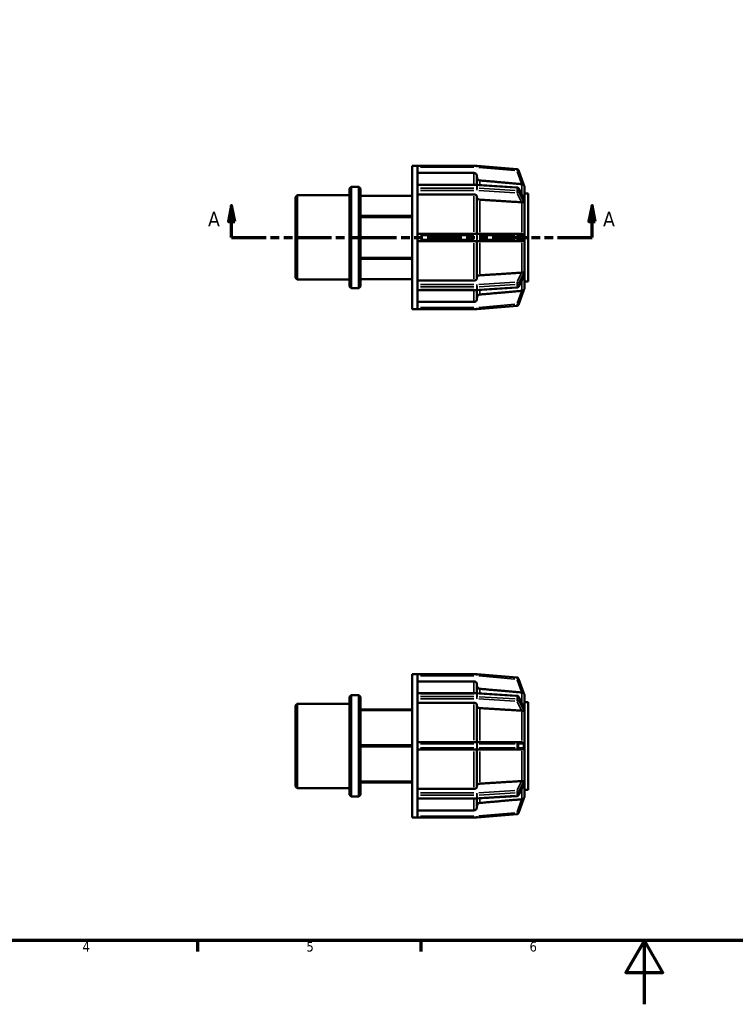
# Model space of a CAD drawing. Header units: millimetres. Extents: x 0 to 898, y 0 to 594.
# Tile 2 of 4: x 225 to 449, y 0 to 309. Entities that reach past the tile are written whole.
import ezdxf

# ---------------------------------------------------------------- set-up
doc = ezdxf.new("R2010")
doc.units = ezdxf.units.MM
doc.linetypes.add('DOUBLE_DASH_CHAIN', pattern=[1.2403, 0.6614, -0.0827, 0.1654, -0.0827, 0.1654, -0.0827])
for name, color, linetype, lineweight in [('Border (ANSI)', 7, 'Continuous', 70), ('Section Line (ANSI)', 7, 'DOUBLE_DASH_CHAIN', 70), ('Visible (ANSI)', 7, 'Continuous', 50), ('Visible Narrow (ANSI)', 7, 'Continuous', 35)]:
    doc.layers.add(name, color=color, linetype=linetype, lineweight=lineweight)
doc.styles.add('Label Text (ANSI)', font='tahoma.ttf')
doc.styles.add('Note Text (ANSI)', font='tahoma.ttf')

# ---------------------------------------------------------------- blocks, each defined once
blk = doc.blocks.new('Borders Default Border')
at = {"layer": 'Border (ANSI)'}
for p, q in [((280.33, 20), (280.33, 16.55)), ((350.42, 20), (350.42, 16.55))]:
    blk.add_line(p, q, dxfattribs=at)
at = {"layer": 'Border (ANSI)', "flags": 128}
for points in [[(20, 20), (20, 574), (821, 574), (821, 20), (20, 20)], [(420.5, 0), (420.5, 20), (414.73, 10), (426.27, 10), (420.5, 20)]]:
    blk.add_lwpolyline(points, dxfattribs=at)
at = {"layer": 'Border (ANSI)', "char_height": 3.05, "attachment_point": 7, "style": 'Note Text (ANSI)'}
for s, insert in [('4', (244.23, 16.55)), ('5', (314.48, 16.49)), ('6', (384.49, 16.49))]:
    blk.add_mtext(s, dxfattribs=dict(at, insert=insert))
blk = doc.blocks.new('2dTransSection0')
at = {"layer": 'Section Line (ANSI)', "linetype": 'Continuous'}
for p, q in [((290.98, 250.43), (289.98, 245.43)), ((290.98, 245.43), (290.98, 250.43)), ((291.98, 245.43), (290.98, 250.43)), ((404.08, 250.43), (403.08, 245.43)), ((404.08, 245.43), (404.08, 250.43)), ((405.08, 245.43), (404.08, 250.43)), ((289.98, 245.43), (291.98, 245.43)), ((290.98, 240.43), (290.98, 245.43)), ((403.08, 245.43), (405.08, 245.43)), ((404.08, 240.43), (404.08, 245.43)), ((290.98, 240.43), (301.83, 240.43)), ((393.23, 240.43), (404.08, 240.43))]:
    blk.add_line(p, q, dxfattribs=at)
at = {"layer": 'Section Line (ANSI)', "linetype": 'DOUBLE_DASH_CHAIN', "ltscale": 16.488108}
blk.add_line((290.98, 240.43), (404.08, 240.43), dxfattribs=at)
at = {"layer": 'Section Line (ANSI)', "linetype": 'Continuous', "flags": 128}
for points in [[(291.98, 245.43), (290.98, 250.43), (289.98, 245.43), (291.98, 245.43)], [(405.08, 245.43), (404.08, 250.43), (403.08, 245.43), (405.08, 245.43)]]:
    blk.add_lwpolyline(points, dxfattribs=at)
at = {"layer": 'Section Line (ANSI)'}
for points in [[(291.98, 245.43), (290.98, 250.43), (289.98, 245.43), (291.98, 245.43)], [(405.08, 245.43), (404.08, 250.43), (403.08, 245.43), (405.08, 245.43)]]:
    blk.add_solid(points, dxfattribs=at)
at = {"layer": 'Section Line (ANSI)', "char_height": 4.57, "attachment_point": 7, "style": 'Label Text (ANSI)'}
for insert in [(283.62, 243.93), (407.55, 243.93)]:
    blk.add_mtext('A', dxfattribs=dict(at, insert=insert))

msp = doc.modelspace()

# ---------------------------------------------------------------- linework, layer by layer
at = {"layer": 'Visible (ANSI)'}
for p, q in [((347.631, 217.927), (347.631, 262.927)), ((347.631, 262.927), (349.31, 262.927)), ((349.31, 262.915), (349.31, 262.927)), ((367.949, 262.927), (349.31, 262.927)), ((349.31, 256.848), (349.31, 262.915)), ((380.583, 261.824), (367.993, 262.925)), ((366.971, 260.646), (349.31, 260.646)), ((367.971, 259.644), (367.971, 256.925)), ((382.71, 256.823), (381.009, 261.497)), ((328.031, 255.763), (328.56, 256.292)), ((328.56, 256.292), (328.56, 224.563)), ((328.56, 256.292), (330.902, 256.292)), ((330.902, 224.563), (330.902, 256.292)), ((331.431, 255.763), (330.902, 256.292)), ((349.31, 256.926), (367.949, 256.926)), ((349.31, 256.779), (349.31, 256.848)), ((349.31, 256.337), (349.31, 256.779)), ((349.31, 255.895), (349.31, 256.337)), ((367.98, 256.925), (380.57, 256.146)), ((311.031, 253.119), (311.56, 253.648)), ((311.56, 253.648), (311.56, 227.207)), ((311.56, 253.648), (328.031, 253.648)), ((328.031, 225.092), (328.031, 255.763)), ((331.431, 255.763), (331.431, 225.092)), ((331.431, 253.516), (347.631, 253.516)), ((349.31, 255.81), (349.31, 255.895)), ((349.31, 241.161), (349.31, 255.81)), ((366.971, 253.929), (349.31, 253.929)), ((367.971, 253.22), (367.971, 241.552)), ((380.984, 255.876), (382.665, 252.609)), ((382.936, 256.202), (382.935, 256.204)), ((382.935, 256.202), (382.936, 256.202)), ((382.936, 256.202), (382.936, 252.377)), ((382.936, 254.177), (384.031, 254.177)), ((384.031, 226.677), (384.031, 254.177)), ((311.031, 227.736), (311.031, 253.119)), ((382.935, 252.379), (382.936, 252.377)), ((382.936, 250.786), (382.935, 250.788)), ((382.935, 250.786), (382.936, 250.786)), ((382.936, 252.377), (382.936, 251.582)), ((382.936, 251.582), (382.936, 250.786)), ((382.936, 250.786), (382.936, 241.552)), ((347.631, 247.17), (331.431, 247.17)), ((331.431, 246.773), (347.631, 246.773)), ((367.949, 241.552), (349.31, 241.552)), ((349.31, 241.052), (349.31, 241.161)), ((349.31, 240.427), (349.31, 241.052)), ((380.539, 241.552), (367.949, 241.552)), ((382.057, 241.552), (380.539, 241.552)), ((382.935, 241.552), (382.936, 241.552)), ((382.936, 241.552), (382.936, 240.427)), ((349.31, 239.802), (349.31, 240.427)), ((349.31, 239.694), (349.31, 239.802)), ((349.31, 225.045), (349.31, 239.694)), ((349.31, 239.302), (367.949, 239.302)), ((367.949, 239.302), (380.539, 239.302)), ((367.971, 239.302), (367.971, 227.634)), ((380.539, 239.302), (382.057, 239.302)), ((382.936, 239.302), (382.935, 239.302)), ((382.936, 240.427), (382.936, 239.302)), ((382.936, 239.302), (382.936, 230.069)), ((347.631, 234.082), (331.431, 234.082)), ((331.431, 233.685), (347.631, 233.685)), ((382.935, 230.067), (382.936, 230.069)), ((382.936, 230.069), (382.935, 230.069)), ((382.936, 228.478), (382.935, 228.476)), ((382.936, 230.069), (382.936, 229.273)), ((382.936, 229.273), (382.936, 228.478)), ((382.936, 228.478), (382.936, 224.653)), ((311.031, 227.736), (311.56, 227.207)), ((311.56, 227.207), (328.031, 227.207)), ((347.631, 227.339), (331.431, 227.339)), ((349.31, 226.926), (366.971, 226.926)), ((382.665, 228.246), (380.984, 224.979)), ((382.936, 226.677), (384.031, 226.677)), ((328.031, 225.092), (328.56, 224.563)), ((328.56, 224.563), (330.902, 224.563)), ((331.431, 225.092), (330.902, 224.563)), ((349.31, 224.959), (349.31, 225.045)), ((349.31, 224.517), (349.31, 224.959)), ((349.31, 224.076), (349.31, 224.517)), ((349.31, 224.007), (349.31, 224.076)), ((349.31, 217.939), (349.31, 224.007)), ((367.949, 223.929), (349.31, 223.929)), ((367.971, 223.93), (367.971, 221.21)), ((380.57, 224.709), (367.98, 223.93)), ((381.009, 219.358), (382.71, 224.031)), ((382.935, 224.65), (382.936, 224.653)), ((382.936, 224.653), (382.935, 224.653)), ((349.31, 220.209), (366.971, 220.209)), ((347.631, 217.927), (349.31, 217.927)), ((349.31, 217.927), (349.31, 217.939)), ((349.31, 217.927), (367.949, 217.927)), ((367.993, 217.929), (380.583, 219.031)), ((347.631, 58.529), (347.631, 103.529)), ((347.631, 103.529), (349.31, 103.529)), ((349.31, 103.517), (349.31, 103.529)), ((367.949, 103.529), (349.31, 103.529)), ((349.31, 97.449), (349.31, 103.517)), ((380.583, 102.425), (367.993, 103.527)), ((382.71, 97.425), (381.009, 102.098)), ((366.971, 101.248), (349.31, 101.248)), ((367.971, 100.246), (367.971, 97.527)), ((328.031, 96.365), (328.56, 96.893)), ((328.031, 65.693), (328.031, 96.365)), ((328.56, 96.893), (328.56, 65.164)), ((328.56, 96.893), (330.902, 96.893)), ((330.902, 65.164), (330.902, 96.893)), ((331.431, 96.365), (330.902, 96.893)), ((331.431, 96.365), (331.431, 65.693)), ((349.31, 97.527), (367.949, 97.527)), ((349.31, 97.381), (349.31, 97.449)), ((349.31, 96.939), (349.31, 97.381)), ((349.31, 96.497), (349.31, 96.939)), ((349.31, 96.411), (349.31, 96.497)), ((349.31, 81.763), (349.31, 96.411)), ((367.98, 97.526), (380.57, 96.747)), ((380.984, 96.477), (382.665, 93.21)), ((382.936, 96.803), (382.935, 96.806)), ((382.935, 96.803), (382.936, 96.803)), ((382.936, 96.803), (382.936, 92.978)), ((311.031, 93.72), (311.56, 94.249)), ((311.031, 68.337), (311.031, 93.72)), ((311.56, 94.249), (311.56, 67.808)), ((311.56, 94.249), (328.031, 94.249)), ((366.971, 94.53), (349.31, 94.53)), ((367.971, 93.822), (367.971, 82.154)), ((382.935, 92.98), (382.936, 92.978)), ((382.936, 94.779), (384.031, 94.779)), ((382.936, 92.978), (382.936, 92.183)), ((384.031, 67.279), (384.031, 94.779)), ((347.631, 92.478), (331.431, 92.478)), ((331.431, 92.249), (347.631, 92.249)), ((382.936, 91.387), (382.935, 91.389)), ((382.935, 91.387), (382.936, 91.387)), ((382.936, 92.183), (382.936, 91.387)), ((382.936, 91.387), (382.936, 82.154)), ((347.631, 81.258), (331.431, 81.258)), ((331.431, 80.8), (347.631, 80.8)), ((367.949, 82.154), (349.31, 82.154)), ((349.31, 81.654), (349.31, 81.763)), ((349.31, 81.029), (349.31, 81.654)), ((349.31, 80.404), (349.31, 81.029)), ((349.31, 80.295), (349.31, 80.404)), ((349.31, 65.646), (349.31, 80.295)), ((380.539, 82.154), (367.949, 82.154)), ((382.057, 82.154), (380.539, 82.154)), ((382.935, 82.154), (382.936, 82.154)), ((382.936, 82.154), (382.936, 81.029)), ((382.936, 81.029), (382.936, 79.904)), ((349.31, 79.904), (367.949, 79.904)), ((367.949, 79.904), (380.539, 79.904)), ((367.971, 79.904), (367.971, 68.236)), ((380.539, 79.904), (382.057, 79.904)), ((382.936, 79.904), (382.935, 79.904)), ((382.936, 79.904), (382.936, 70.67)), ((311.031, 68.337), (311.56, 67.808)), ((347.631, 69.808), (331.431, 69.808)), ((331.431, 69.579), (347.631, 69.579)), ((382.665, 68.848), (380.984, 65.581)), ((382.935, 70.668), (382.936, 70.67)), ((382.936, 70.67), (382.935, 70.67)), ((382.936, 69.079), (382.935, 69.077)), ((382.936, 70.67), (382.936, 69.875)), ((382.936, 69.875), (382.936, 69.079)), ((382.936, 69.079), (382.936, 65.254)), ((311.56, 67.808), (328.031, 67.808)), ((328.031, 65.693), (328.56, 65.164)), ((328.56, 65.164), (330.902, 65.164)), ((331.431, 65.693), (330.902, 65.164)), ((349.31, 67.527), (366.971, 67.527)), ((349.31, 65.561), (349.31, 65.646)), ((349.31, 65.119), (349.31, 65.561)), ((349.31, 64.677), (349.31, 65.119)), ((380.57, 65.31), (367.98, 64.531)), ((382.935, 65.252), (382.936, 65.254)), ((382.936, 65.254), (382.935, 65.254)), ((382.936, 67.279), (384.031, 67.279)), ((349.31, 64.609), (349.31, 64.677)), ((349.31, 58.541), (349.31, 64.609)), ((367.949, 64.53), (349.31, 64.53)), ((367.971, 64.531), (367.971, 61.812)), ((381.009, 59.959), (382.71, 64.633)), ((349.31, 60.81), (366.971, 60.81)), ((367.993, 58.531), (380.583, 59.632)), ((347.631, 58.529), (349.31, 58.529)), ((349.31, 58.529), (349.31, 58.541)), ((349.31, 58.529), (367.949, 58.529))]:
    msp.add_line(p, q, dxfattribs=at)
for centre, radius, start, end in [((367.949, 262.427), 0.5, 85, 90), ((380.539, 261.326), 0.5, 20, 85), ((367.949, 256.426), 0.5, 86.45998, 90), ((381.936, 256.202), 1, 0, 40), ((380.539, 255.647), 0.5, 27.23631, 86.45998), ((367.949, 224.429), 0.5, 270, 273.54002), ((380.539, 225.208), 0.5, 273.54002, 332.76369), ((381.936, 224.653), 1, 320, 0), ((380.539, 219.529), 0.5, 275, 340), ((367.949, 218.427), 0.5, 270, 275), ((367.949, 103.029), 0.5, 85, 90), ((380.539, 101.927), 0.5, 20, 85), ((367.949, 97.027), 0.5, 86.45998, 90), ((380.539, 96.248), 0.5, 27.23631, 86.45998), ((381.936, 96.803), 1, 0, 40), ((380.539, 65.809), 0.5, 273.54002, 332.76369), ((381.936, 65.254), 1, 320, 0), ((367.949, 65.03), 0.5, 270, 273.54002), ((380.539, 60.13), 0.5, 275, 340), ((367.949, 59.029), 0.5, 270, 275)]:
    msp.add_arc(centre, radius, start, end, dxfattribs=at)
for points, knots in [([(367.971, 259.644), (367.971, 259.768), (367.942, 259.914), (367.848, 260.142), (367.765, 260.266), (367.591, 260.44), (367.468, 260.523), (367.24, 260.617), (367.095, 260.646), (366.971, 260.646)], [-0.1482177, -0.1482177, -0.1482177, -0.1482177, -0.11111154, -0.11111154, -0.07403969, -0.07403969, -0.03700521, -0.03700521, 0, 0, 0, 0]), ([(368.884, 258.312), (368.783, 258.321), (368.677, 258.348), (368.475, 258.432), (368.352, 258.514), (368.177, 258.689), (368.095, 258.812), (368, 259.041), (367.971, 259.187), (367.971, 259.31)], [0.30488866, 0.30488866, 0.30488866, 0.30488866, 0.33345719, 0.33345719, 0.37049592, 0.37049592, 0.40757713, 0.40757713, 0.44468953, 0.44468953, 0.44468953, 0.44468953]), ([(382.71, 256.823), (382.71, 256.823), (382.71, 256.823), (382.708, 256.824), (382.704, 256.828), (382.682, 256.851), (382.662, 256.871), (382.6, 256.929), (382.538, 256.98), (382.389, 257.064), (382.313, 257.097), (382.196, 257.131), (382.16, 257.14), (382.102, 257.151), (382.079, 257.154), (382.057, 257.157)], [-0.20338213, -0.20338213, -0.20338213, -0.20338213, -0.19936272, -0.19936272, -0.18743805, -0.18743805, -0.17076574, -0.17076574, -0.13834659, -0.13834659, -0.11192865, -0.11192865, -0.10071556, -0.10071556, -0.09390567, -0.09390567, -0.09390567, -0.09390567]), ([(367.971, 253.22), (367.971, 253.308), (367.942, 253.411), (367.848, 253.572), (367.765, 253.66), (367.591, 253.783), (367.468, 253.841), (367.24, 253.908), (367.095, 253.929), (366.971, 253.929)], [-0.1482177, -0.1482177, -0.1482177, -0.1482177, -0.11111154, -0.11111154, -0.07403969, -0.07403969, -0.03700521, -0.03700521, 0, 0, 0, 0]), ([(368.884, 252.278), (368.783, 252.285), (368.677, 252.304), (368.475, 252.363), (368.352, 252.421), (368.177, 252.545), (368.095, 252.632), (368, 252.794), (367.971, 252.897), (367.971, 252.984)], [0.30488866, 0.30488866, 0.30488866, 0.30488866, 0.33345719, 0.33345719, 0.37049592, 0.37049592, 0.40757713, 0.40757713, 0.44468953, 0.44468953, 0.44468953, 0.44468953]), ([(382.71, 251.579), (382.71, 251.576), (382.71, 251.573), (382.71, 251.561), (382.708, 251.552), (382.702, 251.53), (382.695, 251.52), (382.664, 251.489), (382.626, 251.478), (382.517, 251.46), (382.439, 251.455), (382.275, 251.452), (382.202, 251.452), (382.103, 251.458), (382.08, 251.459), (382.057, 251.461)], [-0.12459909, -0.12459909, -0.12459909, -0.12459909, -0.12276818, -0.12276818, -0.11643542, -0.11643542, -0.1052759, -0.1052759, -0.07605201, -0.07605201, -0.04252014, -0.04252014, -0.01921017, -0.01921017, -0.01220257, -0.01220257, -0.01220257, -0.01220257]), ([(382.665, 252.609), (382.677, 252.586), (382.687, 252.564), (382.7, 252.527), (382.705, 252.51), (382.709, 252.484), (382.71, 252.474), (382.71, 252.465), (382.71, 252.464), (382.71, 252.463)], [-0.149627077, -0.149627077, -0.149627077, -0.149627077, -0.138928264, -0.138928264, -0.129823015, -0.129823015, -0.123899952, -0.123899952, -0.123304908, -0.123304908, -0.123304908, -0.123304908]), ([(382.71, 252.463), (382.705, 252.322), (382.702, 252.178), (382.702, 252.036), (382.702, 251.894), (382.705, 251.741), (382.71, 251.579)], [-0.06015286, -0.06015286, -0.06015286, -0.06015286, 0, 0, 0, 0.06015286, 0.06015286, 0.06015286, 0.06015286]), ([(382.057, 241.552), (382.059, 241.552), (382.062, 241.552), (382.09, 241.552), (382.116, 241.55), (382.184, 241.541), (382.224, 241.532), (382.363, 241.488), (382.451, 241.437), (382.582, 241.33), (382.628, 241.277), (382.674, 241.2), (382.689, 241.17), (382.704, 241.118), (382.708, 241.096), (382.71, 241.066), (382.71, 241.059), (382.71, 241.052)], [-0.13529209, -0.13529209, -0.13529209, -0.13529209, -0.13444499, -0.13444499, -0.12616114, -0.12616114, -0.1124809, -0.1124809, -0.07776781, -0.07776781, -0.04816603, -0.04816603, -0.03316354, -0.03316354, -0.0230269, -0.0230269, -0.01997231, -0.01997231, -0.01997231, -0.01997231]), ([(382.71, 241.052), (382.705, 240.839), (382.702, 240.628), (382.702, 240.427), (382.702, 240.227), (382.705, 240.016), (382.71, 239.802)], [0.87813652, 0.87813652, 0.87813652, 0.87813652, 0.93828938, 0.93828938, 0.93828938, 0.99844225, 0.99844225, 0.99844225, 0.99844225]), ([(382.71, 239.802), (382.71, 239.795), (382.71, 239.787), (382.708, 239.756), (382.704, 239.731), (382.682, 239.667), (382.662, 239.632), (382.6, 239.543), (382.538, 239.481), (382.389, 239.383), (382.313, 239.348), (382.196, 239.317), (382.16, 239.31), (382.102, 239.304), (382.079, 239.302), (382.057, 239.302)], [-0.20338213, -0.20338213, -0.20338213, -0.20338213, -0.19936272, -0.19936272, -0.18743805, -0.18743805, -0.17076574, -0.17076574, -0.13834659, -0.13834659, -0.11192865, -0.11192865, -0.10071556, -0.10071556, -0.09390567, -0.09390567, -0.09390567, -0.09390567]), ([(367.971, 227.871), (367.971, 227.958), (368, 228.061), (368.095, 228.223), (368.177, 228.31), (368.352, 228.434), (368.475, 228.492), (368.677, 228.551), (368.783, 228.57), (368.884, 228.576)], [0.14822194, 0.14822194, 0.14822194, 0.14822194, 0.18533433, 0.18533433, 0.22241555, 0.22241555, 0.25945428, 0.25945428, 0.28802281, 0.28802281, 0.28802281, 0.28802281]), ([(382.057, 229.393), (382.107, 229.398), (382.157, 229.4), (382.299, 229.404), (382.385, 229.402), (382.532, 229.393), (382.588, 229.386), (382.656, 229.366), (382.679, 229.354), (382.7, 229.327), (382.705, 229.317), (382.709, 229.297), (382.71, 229.288), (382.71, 229.278), (382.71, 229.277), (382.71, 229.276)], [-0.23505551, -0.23505551, -0.23505551, -0.23505551, -0.21941959, -0.21941959, -0.18918004, -0.18918004, -0.15986978, -0.15986978, -0.13892826, -0.13892826, -0.12982301, -0.12982301, -0.12389995, -0.12389995, -0.12330491, -0.12330491, -0.12330491, -0.12330491]), ([(382.71, 229.276), (382.705, 229.114), (382.702, 228.96), (382.702, 228.819), (382.702, 228.677), (382.705, 228.532), (382.71, 228.392)], [-0.06015286, -0.06015286, -0.06015286, -0.06015286, 0, 0, 0, 0.06015286, 0.06015286, 0.06015286, 0.06015286]), ([(366.971, 226.926), (367.095, 226.926), (367.24, 226.947), (367.468, 227.013), (367.591, 227.072), (367.765, 227.195), (367.848, 227.282), (367.942, 227.444), (367.971, 227.547), (367.971, 227.634)], [0, 0, 0, 0, 0.03700521, 0.03700521, 0.07403969, 0.07403969, 0.11111154, 0.11111154, 0.1482177, 0.1482177, 0.1482177, 0.1482177]), ([(382.71, 228.392), (382.71, 228.389), (382.71, 228.386), (382.71, 228.374), (382.708, 228.364), (382.702, 228.334), (382.695, 228.313), (382.681, 228.277), (382.674, 228.262), (382.665, 228.246)], [-0.124599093, -0.124599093, -0.124599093, -0.124599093, -0.122768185, -0.122768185, -0.116435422, -0.116435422, -0.105275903, -0.105275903, -0.097470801, -0.097470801, -0.097470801, -0.097470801]), ([(367.971, 221.545), (367.971, 221.668), (368, 221.814), (368.095, 222.042), (368.177, 222.166), (368.352, 222.341), (368.475, 222.423), (368.677, 222.507), (368.783, 222.534), (368.884, 222.543)], [0.14822194, 0.14822194, 0.14822194, 0.14822194, 0.18533433, 0.18533433, 0.22241555, 0.22241555, 0.25945428, 0.25945428, 0.28802281, 0.28802281, 0.28802281, 0.28802281]), ([(382.057, 223.698), (382.059, 223.698), (382.062, 223.699), (382.09, 223.702), (382.116, 223.707), (382.184, 223.72), (382.224, 223.731), (382.363, 223.776), (382.451, 223.822), (382.582, 223.91), (382.628, 223.951), (382.674, 223.996), (382.689, 224.011), (382.704, 224.027), (382.708, 224.031), (382.71, 224.032), (382.71, 224.032), (382.71, 224.031)], [-0.13529209, -0.13529209, -0.13529209, -0.13529209, -0.13444499, -0.13444499, -0.12616114, -0.12616114, -0.11248089, -0.11248089, -0.07776781, -0.07776781, -0.04816603, -0.04816603, -0.03316354, -0.03316354, -0.0230269, -0.0230269, -0.01997231, -0.01997231, -0.01997231, -0.01997231]), ([(366.971, 220.209), (367.095, 220.209), (367.24, 220.238), (367.468, 220.332), (367.591, 220.414), (367.765, 220.589), (367.848, 220.713), (367.942, 220.941), (367.971, 221.087), (367.971, 221.21)], [0, 0, 0, 0, 0.03700521, 0.03700521, 0.07403969, 0.07403969, 0.11111154, 0.11111154, 0.1482177, 0.1482177, 0.1482177, 0.1482177]), ([(367.971, 100.246), (367.971, 100.37), (367.942, 100.515), (367.848, 100.744), (367.765, 100.867), (367.591, 101.042), (367.468, 101.124), (367.24, 101.219), (367.095, 101.248), (366.971, 101.248)], [-0.1482177, -0.1482177, -0.1482177, -0.1482177, -0.11111154, -0.11111154, -0.07403969, -0.07403969, -0.03700521, -0.03700521, 0, 0, 0, 0]), ([(368.884, 98.914), (368.783, 98.922), (368.677, 98.949), (368.475, 99.033), (368.352, 99.116), (368.177, 99.29), (368.095, 99.414), (368, 99.642), (367.971, 99.788), (367.971, 99.912)], [0.30488866, 0.30488866, 0.30488866, 0.30488866, 0.33345719, 0.33345719, 0.37049592, 0.37049592, 0.40757713, 0.40757713, 0.44468953, 0.44468953, 0.44468953, 0.44468953]), ([(382.71, 97.425), (382.71, 97.424), (382.71, 97.424), (382.708, 97.425), (382.704, 97.43), (382.682, 97.453), (382.662, 97.473), (382.6, 97.53), (382.538, 97.581), (382.389, 97.666), (382.313, 97.699), (382.196, 97.733), (382.16, 97.741), (382.102, 97.752), (382.079, 97.755), (382.057, 97.758)], [-0.20338213, -0.20338213, -0.20338213, -0.20338213, -0.19936272, -0.19936272, -0.18743805, -0.18743805, -0.17076574, -0.17076574, -0.13834659, -0.13834659, -0.11192865, -0.11192865, -0.10071556, -0.10071556, -0.09390567, -0.09390567, -0.09390567, -0.09390567]), ([(367.971, 93.822), (367.971, 93.909), (367.942, 94.012), (367.848, 94.174), (367.765, 94.261), (367.591, 94.385), (367.468, 94.443), (367.24, 94.51), (367.095, 94.53), (366.971, 94.53)], [-0.1482177, -0.1482177, -0.1482177, -0.1482177, -0.11111154, -0.11111154, -0.07403969, -0.07403969, -0.03700521, -0.03700521, 0, 0, 0, 0]), ([(368.884, 92.88), (368.783, 92.886), (368.677, 92.905), (368.475, 92.964), (368.352, 93.023), (368.177, 93.146), (368.095, 93.233), (368, 93.395), (367.971, 93.498), (367.971, 93.585)], [0.30488866, 0.30488866, 0.30488866, 0.30488866, 0.33345719, 0.33345719, 0.37049592, 0.37049592, 0.40757713, 0.40757713, 0.44468953, 0.44468953, 0.44468953, 0.44468953]), ([(382.665, 93.21), (382.677, 93.188), (382.687, 93.166), (382.7, 93.128), (382.705, 93.111), (382.709, 93.085), (382.71, 93.076), (382.71, 93.066), (382.71, 93.065), (382.71, 93.064)], [-0.149627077, -0.149627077, -0.149627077, -0.149627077, -0.138928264, -0.138928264, -0.129823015, -0.129823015, -0.123899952, -0.123899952, -0.123304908, -0.123304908, -0.123304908, -0.123304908]), ([(382.71, 93.064), (382.705, 92.924), (382.702, 92.779), (382.702, 92.637), (382.702, 92.496), (382.705, 92.342), (382.71, 92.181)], [-0.06015286, -0.06015286, -0.06015286, -0.06015286, 0, 0, 0, 0.06015286, 0.06015286, 0.06015286, 0.06015286]), ([(382.71, 92.181), (382.71, 92.178), (382.71, 92.175), (382.71, 92.162), (382.708, 92.153), (382.702, 92.132), (382.695, 92.121), (382.664, 92.091), (382.626, 92.079), (382.517, 92.061), (382.439, 92.056), (382.275, 92.053), (382.202, 92.054), (382.103, 92.059), (382.08, 92.061), (382.057, 92.063)], [-0.12459909, -0.12459909, -0.12459909, -0.12459909, -0.12276818, -0.12276818, -0.11643542, -0.11643542, -0.1052759, -0.1052759, -0.07605201, -0.07605201, -0.04252014, -0.04252014, -0.01921017, -0.01921017, -0.01220257, -0.01220257, -0.01220257, -0.01220257]), ([(382.057, 82.154), (382.059, 82.154), (382.062, 82.154), (382.09, 82.153), (382.116, 82.151), (382.184, 82.143), (382.224, 82.133), (382.363, 82.089), (382.451, 82.039), (382.582, 81.932), (382.628, 81.878), (382.674, 81.801), (382.689, 81.772), (382.704, 81.719), (382.708, 81.697), (382.71, 81.667), (382.71, 81.661), (382.71, 81.654)], [-0.13529209, -0.13529209, -0.13529209, -0.13529209, -0.13444499, -0.13444499, -0.12616114, -0.12616114, -0.11248089, -0.11248089, -0.07776781, -0.07776781, -0.04816603, -0.04816603, -0.03316354, -0.03316354, -0.0230269, -0.0230269, -0.01997231, -0.01997231, -0.01997231, -0.01997231]), ([(382.71, 80.404), (382.71, 80.396), (382.71, 80.388), (382.708, 80.357), (382.704, 80.333), (382.682, 80.268), (382.662, 80.233), (382.6, 80.144), (382.538, 80.082), (382.389, 79.985), (382.313, 79.949), (382.196, 79.918), (382.16, 79.911), (382.102, 79.905), (382.079, 79.904), (382.057, 79.904)], [-0.20338213, -0.20338213, -0.20338213, -0.20338213, -0.19936272, -0.19936272, -0.18743805, -0.18743805, -0.17076574, -0.17076574, -0.13834659, -0.13834659, -0.11192865, -0.11192865, -0.10071556, -0.10071556, -0.09390567, -0.09390567, -0.09390567, -0.09390567]), ([(382.71, 81.654), (382.705, 81.44), (382.702, 81.229), (382.702, 81.029), (382.702, 80.828), (382.705, 80.618), (382.71, 80.404)], [-0.06015286, -0.06015286, -0.06015286, -0.06015286, 0, 0, 0, 0.06015286, 0.06015286, 0.06015286, 0.06015286]), ([(366.971, 67.527), (367.095, 67.527), (367.24, 67.548), (367.468, 67.615), (367.591, 67.673), (367.765, 67.797), (367.848, 67.884), (367.942, 68.045), (367.971, 68.148), (367.971, 68.236)], [0, 0, 0, 0, 0.03700521, 0.03700521, 0.07403969, 0.07403969, 0.11111154, 0.11111154, 0.1482177, 0.1482177, 0.1482177, 0.1482177]), ([(367.971, 68.472), (367.971, 68.56), (368, 68.663), (368.095, 68.824), (368.177, 68.911), (368.352, 69.035), (368.475, 69.093), (368.677, 69.152), (368.783, 69.172), (368.884, 69.178)], [0.14822194, 0.14822194, 0.14822194, 0.14822194, 0.18533433, 0.18533433, 0.22241555, 0.22241555, 0.25945428, 0.25945428, 0.28802281, 0.28802281, 0.28802281, 0.28802281]), ([(382.057, 69.995), (382.107, 69.999), (382.157, 70.002), (382.299, 70.005), (382.385, 70.003), (382.532, 69.994), (382.588, 69.987), (382.656, 69.967), (382.679, 69.955), (382.7, 69.928), (382.705, 69.919), (382.709, 69.898), (382.71, 69.89), (382.71, 69.879), (382.71, 69.878), (382.71, 69.877)], [-0.23505551, -0.23505551, -0.23505551, -0.23505551, -0.21941959, -0.21941959, -0.18918004, -0.18918004, -0.15986978, -0.15986978, -0.13892826, -0.13892826, -0.12982301, -0.12982301, -0.12389995, -0.12389995, -0.12330491, -0.12330491, -0.12330491, -0.12330491]), ([(382.71, 68.993), (382.71, 68.991), (382.71, 68.988), (382.71, 68.976), (382.708, 68.965), (382.702, 68.935), (382.695, 68.914), (382.681, 68.879), (382.674, 68.864), (382.665, 68.848)], [-0.124599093, -0.124599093, -0.124599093, -0.124599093, -0.122768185, -0.122768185, -0.116435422, -0.116435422, -0.105275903, -0.105275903, -0.097470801, -0.097470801, -0.097470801, -0.097470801]), ([(382.71, 69.877), (382.705, 69.716), (382.702, 69.562), (382.702, 69.42), (382.702, 69.278), (382.705, 69.134), (382.71, 68.993)], [-0.06015286, -0.06015286, -0.06015286, -0.06015286, 0, 0, 0, 0.06015286, 0.06015286, 0.06015286, 0.06015286]), ([(366.971, 60.81), (367.095, 60.81), (367.24, 60.839), (367.468, 60.933), (367.591, 61.016), (367.765, 61.191), (367.848, 61.314), (367.942, 61.542), (367.971, 61.688), (367.971, 61.812)], [0, 0, 0, 0, 0.03700521, 0.03700521, 0.07403969, 0.07403969, 0.11111154, 0.11111154, 0.1482177, 0.1482177, 0.1482177, 0.1482177]), ([(367.971, 62.146), (367.971, 62.27), (368, 62.415), (368.095, 62.644), (368.177, 62.767), (368.352, 62.942), (368.475, 63.024), (368.677, 63.108), (368.783, 63.135), (368.884, 63.144)], [0.14822194, 0.14822194, 0.14822194, 0.14822194, 0.18533433, 0.18533433, 0.22241555, 0.22241555, 0.25945428, 0.25945428, 0.28802281, 0.28802281, 0.28802281, 0.28802281]), ([(382.057, 64.299), (382.059, 64.3), (382.062, 64.3), (382.09, 64.304), (382.116, 64.308), (382.184, 64.322), (382.224, 64.332), (382.363, 64.378), (382.451, 64.423), (382.582, 64.511), (382.628, 64.552), (382.674, 64.597), (382.689, 64.612), (382.704, 64.628), (382.708, 64.633), (382.71, 64.633), (382.71, 64.633), (382.71, 64.633)], [-0.13529209, -0.13529209, -0.13529209, -0.13529209, -0.13444499, -0.13444499, -0.12616114, -0.12616114, -0.1124809, -0.1124809, -0.07776781, -0.07776781, -0.04816603, -0.04816603, -0.03316354, -0.03316354, -0.0230269, -0.0230269, -0.01997231, -0.01997231, -0.01997231, -0.01997231])]:
    msp.add_open_spline(points, degree=3, knots=knots, dxfattribs=at)
for points, weights in [([(382.023, 257.16), (375.672, 257.717), (368.884, 258.312)], [1, 1.00055180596, 1]), ([(382.023, 251.464), (375.672, 251.858), (368.884, 252.278)], [1, 1.00055180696, 1]), ([(368.884, 228.576), (375.672, 228.997), (382.023, 229.391)], [1, 1.00055180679, 1]), ([(368.884, 222.543), (375.672, 223.138), (382.023, 223.695)], [1, 1.00055180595, 1]), ([(382.023, 97.762), (375.672, 98.319), (368.884, 98.914)], [1, 1.00055180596, 1]), ([(382.023, 92.065), (375.672, 92.459), (368.884, 92.88)], [1, 1.00055180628, 1]), ([(368.884, 69.178), (375.672, 69.599), (382.023, 69.992)], [1, 1.00055180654, 1]), ([(368.884, 63.144), (375.672, 63.739), (382.023, 64.296)], [1, 1.00055180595, 1])]:
    msp.add_rational_spline(points, weights, degree=2, dxfattribs=at)
for points in [[(382.057, 257.157), (382.045, 257.158), (382.034, 257.159), (382.023, 257.16)], [(382.935, 256.202), (382.935, 256.203), (382.935, 256.203), (382.935, 256.204)], [(382.057, 251.461), (382.045, 251.462), (382.034, 251.463), (382.023, 251.464)], [(382.936, 251.582), (382.936, 251.833), (382.937, 252.105), (382.935, 252.379)], [(382.935, 250.788), (382.937, 251.056), (382.936, 251.33), (382.936, 251.582)], [(382.935, 250.786), (382.935, 250.787), (382.935, 250.787), (382.935, 250.788)], [(382.936, 240.427), (382.936, 240.783), (382.937, 241.169), (382.935, 241.552)], [(382.935, 239.302), (382.937, 239.685), (382.936, 240.072), (382.936, 240.427)], [(382.023, 229.391), (382.034, 229.392), (382.045, 229.392), (382.057, 229.393)], [(382.935, 230.067), (382.935, 230.068), (382.935, 230.068), (382.935, 230.069)], [(382.936, 229.273), (382.936, 229.524), (382.937, 229.799), (382.935, 230.067)], [(382.935, 228.476), (382.937, 228.749), (382.936, 229.022), (382.936, 229.273)], [(382.023, 223.695), (382.034, 223.696), (382.045, 223.697), (382.057, 223.698)], [(382.935, 224.65), (382.935, 224.651), (382.935, 224.652), (382.935, 224.653)], [(382.057, 97.758), (382.045, 97.759), (382.034, 97.761), (382.023, 97.762)], [(382.935, 96.803), (382.935, 96.804), (382.935, 96.805), (382.935, 96.806)], [(382.936, 92.183), (382.936, 92.434), (382.937, 92.707), (382.935, 92.98)], [(382.057, 92.063), (382.045, 92.064), (382.034, 92.065), (382.023, 92.065)], [(382.935, 91.389), (382.937, 91.658), (382.936, 91.932), (382.936, 92.183)], [(382.935, 91.387), (382.935, 91.388), (382.935, 91.389), (382.935, 91.389)], [(382.936, 81.029), (382.936, 81.384), (382.937, 81.771), (382.935, 82.154)], [(382.935, 79.904), (382.937, 80.287), (382.936, 80.674), (382.936, 81.029)], [(382.023, 69.992), (382.034, 69.993), (382.045, 69.994), (382.057, 69.995)], [(382.935, 70.668), (382.935, 70.669), (382.935, 70.67), (382.935, 70.67)], [(382.936, 69.875), (382.936, 70.126), (382.937, 70.4), (382.935, 70.668)], [(382.935, 69.077), (382.937, 69.351), (382.936, 69.623), (382.936, 69.875)], [(382.935, 65.252), (382.935, 65.253), (382.935, 65.254), (382.935, 65.254)], [(382.023, 64.296), (382.034, 64.297), (382.045, 64.298), (382.057, 64.299)]]:
    msp.add_open_spline(points, degree=3, dxfattribs=at)
at = {"layer": 'Visible Narrow (ANSI)'}
for p, q in [((350.242, 262.427), (367.017, 262.427)), ((367.949, 262.467), (367.949, 262.926)), ((367.993, 262.924), (367.953, 262.466)), ((366.971, 257.25), (366.971, 260.606)), ((368.579, 262.372), (379.91, 261.381)), ((380.543, 261.365), (380.583, 261.822)), ((381.007, 261.496), (380.576, 261.339)), ((380.615, 261.117), (381.981, 257.365)), ((350.242, 256.779), (367.017, 256.779)), ((367.949, 256.793), (367.949, 256.925)), ((367.949, 256.735), (367.949, 255.94)), ((367.993, 255.938), (367.993, 256.734)), ((368.622, 256.739), (379.953, 256.038)), ((368.884, 258.29), (368.884, 256.99)), ((382.023, 254.139), (382.023, 257.121)), ((367.017, 255.895), (350.242, 255.895)), ((350.242, 255.188), (367.017, 255.188)), ((366.971, 242.233), (366.971, 253.412)), ((367.949, 255.217), (367.949, 255.867)), ((368.579, 255.149), (379.91, 254.448)), ((379.953, 255.154), (368.622, 255.855)), ((380.583, 255.955), (380.583, 255.159)), ((380.615, 254.262), (381.981, 251.609)), ((381.009, 254.928), (381.009, 255.724)), ((381.094, 255.603), (382.625, 252.628)), ((382.625, 251.744), (381.094, 254.719)), ((368.884, 251.829), (368.884, 242.142)), ((382.023, 242.096), (382.023, 251.047)), ((350.242, 241.052), (367.017, 241.052)), ((367.949, 241.092), (367.949, 241.551)), ((367.949, 240.99), (367.949, 239.865)), ((367.991, 241.052), (367.952, 241.052)), ((367.993, 239.865), (367.993, 240.99)), ((368.622, 241.052), (379.953, 241.052)), ((380.583, 240.99), (380.583, 239.865)), ((380.998, 241.052), (380.611, 241.052)), ((381.009, 239.865), (381.009, 240.99)), ((381.094, 241.052), (382.625, 241.052)), ((367.017, 239.802), (350.242, 239.802)), ((366.971, 227.442), (366.971, 238.622)), ((367.949, 239.304), (367.949, 239.763)), ((367.952, 239.802), (367.991, 239.802)), ((379.953, 239.802), (368.622, 239.802)), ((368.884, 238.713), (368.884, 229.026)), ((380.611, 239.802), (380.998, 239.802)), ((382.625, 239.802), (381.094, 239.802)), ((382.023, 229.808), (382.023, 238.758)), ((381.981, 229.246), (380.615, 226.593)), ((381.094, 226.136), (382.625, 229.11)), ((367.017, 225.667), (350.242, 225.667)), ((367.949, 224.988), (367.949, 225.638)), ((379.91, 226.406), (368.579, 225.705)), ((368.622, 225), (379.953, 225.701)), ((380.583, 225.695), (380.583, 224.9)), ((381.009, 225.131), (381.009, 225.927)), ((382.625, 228.227), (381.094, 225.252)), ((382.023, 223.734), (382.023, 226.716)), ((350.242, 224.959), (367.017, 224.959)), ((367.017, 224.076), (350.242, 224.076)), ((366.971, 220.248), (366.971, 223.605)), ((367.949, 224.915), (367.949, 224.12)), ((367.949, 223.929), (367.949, 224.062)), ((367.993, 224.121), (367.993, 224.917)), ((379.953, 224.817), (368.622, 224.116)), ((368.884, 223.865), (368.884, 222.565)), ((381.981, 223.49), (380.615, 219.737)), ((379.91, 219.474), (368.579, 218.482)), ((380.583, 219.032), (380.543, 219.49)), ((380.576, 219.515), (381.007, 219.358)), ((367.017, 218.427), (350.242, 218.427)), ((367.949, 217.929), (367.949, 218.388)), ((367.953, 218.388), (367.993, 217.931)), ((350.242, 103.029), (367.017, 103.029)), ((367.949, 103.068), (367.949, 103.527)), ((367.993, 103.525), (367.953, 103.068)), ((368.579, 102.974), (379.91, 101.982)), ((380.543, 101.966), (380.583, 102.424)), ((381.007, 102.098), (380.576, 101.941)), ((366.971, 97.851), (366.971, 101.208)), ((368.884, 98.891), (368.884, 97.591)), ((380.615, 101.719), (381.981, 97.967)), ((350.242, 97.381), (367.017, 97.381)), ((367.017, 96.497), (350.242, 96.497)), ((350.242, 95.79), (367.017, 95.79)), ((367.949, 97.394), (367.949, 97.527)), ((367.949, 97.336), (367.949, 96.541)), ((367.949, 95.818), (367.949, 96.468)), ((367.993, 96.54), (367.993, 97.335)), ((368.579, 95.751), (379.91, 95.05)), ((368.622, 97.34), (379.953, 96.639)), ((379.953, 95.755), (368.622, 96.456)), ((380.583, 96.556), (380.583, 95.761)), ((381.009, 95.529), (381.009, 96.325)), ((381.094, 96.204), (382.625, 93.23)), ((382.023, 94.74), (382.023, 97.722)), ((366.971, 82.835), (366.971, 94.014)), ((380.615, 94.863), (381.981, 92.21)), ((382.625, 92.346), (381.094, 95.32)), ((368.884, 92.43), (368.884, 82.743)), ((382.023, 82.698), (382.023, 91.648)), ((350.242, 81.654), (367.017, 81.654)), ((367.017, 80.404), (350.242, 80.404)), ((367.949, 81.693), (367.949, 82.152)), ((367.949, 81.591), (367.949, 80.466)), ((367.949, 79.905), (367.949, 80.365)), ((367.991, 81.654), (367.952, 81.654)), ((367.952, 80.404), (367.991, 80.404)), ((367.993, 80.466), (367.993, 81.591)), ((368.622, 81.654), (379.953, 81.654)), ((379.953, 80.404), (368.622, 80.404)), ((380.583, 81.591), (380.583, 80.466)), ((380.998, 81.654), (380.611, 81.654)), ((380.611, 80.404), (380.998, 80.404)), ((381.009, 80.466), (381.009, 81.591)), ((381.094, 81.654), (382.625, 81.654)), ((382.625, 80.404), (381.094, 80.404)), ((366.971, 68.044), (366.971, 79.223)), ((368.884, 79.315), (368.884, 69.628)), ((382.023, 70.409), (382.023, 79.36)), ((381.981, 69.847), (380.615, 67.194)), ((381.094, 66.738), (382.625, 69.712)), ((382.625, 68.828), (381.094, 65.854)), ((367.017, 66.268), (350.242, 66.268)), ((350.242, 65.561), (367.017, 65.561)), ((367.949, 65.59), (367.949, 66.239)), ((367.949, 65.517), (367.949, 64.721)), ((367.993, 64.722), (367.993, 65.518)), ((379.91, 67.008), (368.579, 66.307)), ((368.622, 65.601), (379.953, 66.302)), ((379.953, 65.418), (368.622, 64.717)), ((380.583, 66.297), (380.583, 65.501)), ((381.009, 65.733), (381.009, 66.528)), ((382.023, 64.335), (382.023, 67.317)), ((367.017, 64.677), (350.242, 64.677)), ((366.971, 60.85), (366.971, 64.207)), ((367.949, 64.531), (367.949, 64.663)), ((368.884, 64.466), (368.884, 63.166)), ((381.981, 64.091), (380.615, 60.339)), ((367.017, 59.029), (350.242, 59.029)), ((367.949, 58.53), (367.949, 58.99)), ((367.953, 58.99), (367.993, 58.532)), ((379.91, 60.075), (368.579, 59.084)), ((380.583, 59.634), (380.543, 60.091)), ((380.576, 60.117), (381.007, 59.96))]:
    msp.add_line(p, q, dxfattribs=at)
for centre, major_axis, ratio, start_param, end_param in [((367.949, 256.426), (0.5, 0), 0.7071068, 1.4878932, 1.566433), ((367.949, 256.426), (0.031, 0.499), 0.0616284, 5.538868, 6.2440107), ((367.949, 255.542), (-0.5, 0), 0.7071068, 4.6294858, 4.7080257), ((367.949, 255.542), (0.031, 0.499), 0.0616284, 4.0074369, 5.4211536), ((380.539, 254.763), (-0.031, -0.499), 0.0616284, 0.8658443, 2.2795609), ((380.539, 255.647), (0.031, 0.499), 0.0616284, 5.538868, 6.2440107), ((380.539, 254.763), (0.445, 0.229), 0.664463, 4.4613806, 5.8750973), ((380.539, 255.647), (0.5, 0), 0.7071068, 0.4057891, 1.4268067), ((380.539, 254.763), (0.5, 0), 0.7071068, 0.4057891, 1.4268067), ((380.539, 255.647), (0.445, 0.229), 0.664463, 5.9701145, 6.2667079), ((367.949, 241.052), (0, 0.5), 0.0871557, 4.7909288, 6.2046455), ((380.539, 241.052), (0, 0.5), 0.0871557, 4.7909288, 6.2046455), ((380.539, 241.052), (0, 0.5), 0.9396926, 4.7909288, 6.2046455), ((367.949, 239.802), (0, -0.5), 0.0871557, 0.0785398, 1.4922565), ((380.539, 239.802), (0, -0.5), 0.0871557, 0.0785398, 1.4922565), ((380.539, 239.802), (0, -0.5), 0.9396926, 0.0785398, 1.4922565), ((367.949, 225.313), (-0.031, 0.499), 0.0616284, 4.0036244, 5.4173411), ((380.539, 226.092), (0.031, -0.499), 0.0616284, 0.8620317, 2.2757484), ((380.539, 226.092), (0.445, -0.229), 0.664463, 0.408088, 1.8218047), ((380.539, 226.092), (0.5, 0), 0.7071068, 4.8563786, 5.8773963), ((367.949, 225.313), (0.5, 0), 0.7071068, 4.7167523, 4.7952921), ((367.949, 224.429), (-0.5, 0), 0.7071068, 1.5751596, 1.6536995), ((367.949, 224.429), (0.031, -0.499), 0.0616284, 0.0391746, 0.7443173), ((380.539, 225.208), (0.031, -0.499), 0.0616284, 0.0391746, 0.7443173), ((380.539, 225.208), (0.5, 0), 0.7071068, 4.8563786, 5.8773963), ((380.539, 225.208), (0.445, -0.229), 0.664463, 0.0164774, 0.3130708), ((367.949, 97.027), (0.5, 0), 0.7071068, 1.4878932, 1.566433), ((367.949, 96.143), (-0.5, 0), 0.7071068, 4.6294858, 4.7080257), ((367.949, 96.143), (0.031, 0.499), 0.0616284, 4.0074369, 5.4211536), ((367.949, 97.027), (0.031, 0.499), 0.0616284, 5.538868, 6.2440107), ((380.539, 96.248), (0.031, 0.499), 0.0616284, 5.538868, 6.2440107), ((380.539, 96.248), (0.5, 0), 0.7071068, 0.4057891, 1.4268067), ((380.539, 95.364), (0.5, 0), 0.7071068, 0.4057891, 1.4268067), ((380.539, 96.248), (0.445, 0.229), 0.664463, 5.9701145, 6.2667079), ((380.539, 95.364), (-0.031, -0.499), 0.0616284, 0.8658443, 2.2795609), ((380.539, 95.364), (0.445, 0.229), 0.664463, 4.4613806, 5.8750973), ((367.949, 81.654), (0, 0.5), 0.0871557, 4.7909288, 6.2046455), ((367.949, 80.404), (0, -0.5), 0.0871557, 0.0785398, 1.4922565), ((380.539, 81.654), (0, 0.5), 0.0871557, 4.7909288, 6.2046455), ((380.539, 80.404), (0, -0.5), 0.0871557, 0.0785398, 1.4922565), ((380.539, 81.654), (0, 0.5), 0.9396926, 4.7909288, 6.2046455), ((380.539, 80.404), (0, -0.5), 0.9396926, 0.0785398, 1.4922565), ((367.949, 65.914), (0.5, 0), 0.7071068, 4.7167523, 4.7952921), ((367.949, 65.914), (-0.031, 0.499), 0.0616284, 4.0036244, 5.4173411), ((380.539, 66.693), (0.031, -0.499), 0.0616284, 0.8620317, 2.2757484), ((380.539, 65.809), (0.031, -0.499), 0.0616284, 0.0391746, 0.7443173), ((380.539, 66.693), (0.445, -0.229), 0.664463, 0.408088, 1.8218047), ((380.539, 66.693), (0.5, 0), 0.7071068, 4.8563786, 5.8773963), ((380.539, 65.809), (0.5, 0), 0.7071068, 4.8563786, 5.8773963), ((380.539, 65.809), (0.445, -0.229), 0.664463, 0.0164774, 0.3130708), ((367.949, 65.03), (-0.5, 0), 0.7071068, 1.5751596, 1.6536995), ((367.949, 65.03), (0.031, -0.499), 0.0616284, 0.0391746, 0.7443173)]:
    msp.add_ellipse(centre, major_axis=major_axis, ratio=ratio, start_param=start_param, end_param=end_param, dxfattribs=at)

# ---------------------------------------------------------------- block references
msp.add_blockref('Borders Default Border', (0, 0))
at = {"layer": 'Section Line (ANSI)'}
msp.add_blockref('2dTransSection0', (0, 0), dxfattribs=at)

doc.saveas('drawing.dxf')
